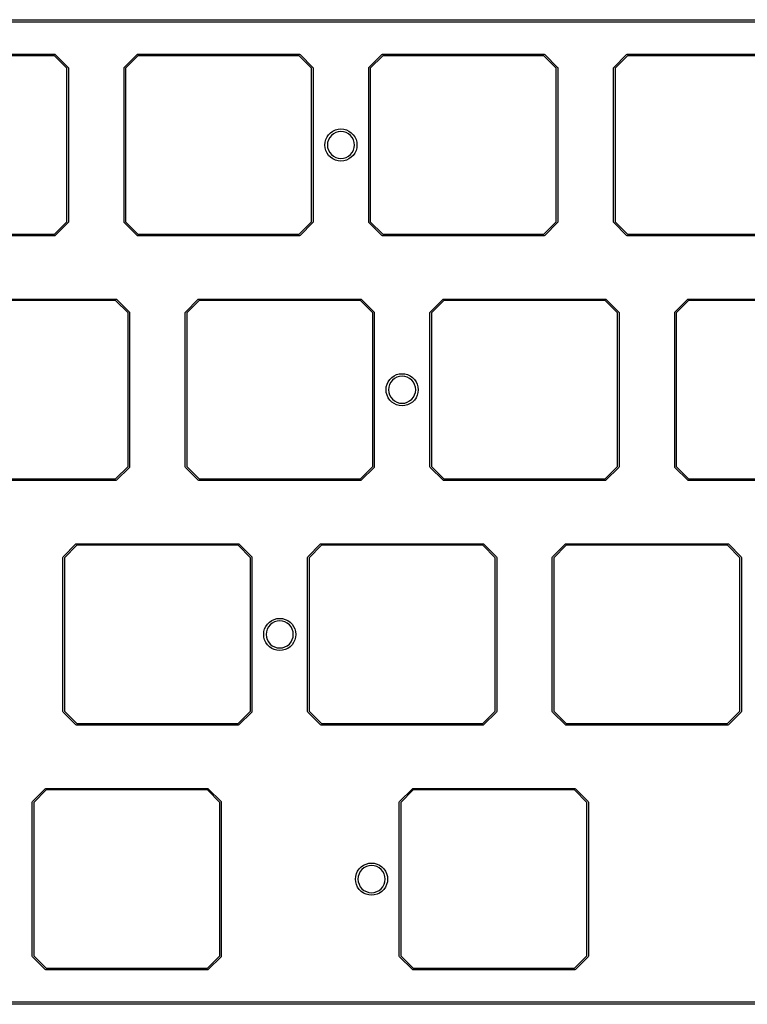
# Model space of a CAD drawing. Extents: x 44 to 254, y -124 to -47.
# Tile 2 of 4: x 96 to 152, y -124 to -47. Entities that reach past the tile are written whole.
import ezdxf

# ---------------------------------------------------------------- set-up
doc = ezdxf.new("R2010")
doc.units = 0
doc.layers.add('BLACK', color=7, linetype='CONTINUOUS')

msp = doc.modelspace()

# ---------------------------------------------------------------- linework, layer by layer
at = {"layer": 'BLACK', "linetype": 'CONTINUOUS'}
for p, q in [((46.9693, -47.3936), (251.469, -47.3936)), ((251.469, -47.5936), (46.9693, -47.5936)), ((85.775, -50.09), (98.375, -50.09)), ((98.3501, -50.21), (85.7999, -50.21)), ((99.315, -51.1749), (98.3501, -50.21)), ((98.375, -50.09), (98.4174, -50.1076)), ((98.4174, -50.1076), (98.4174, -50.1076)), ((98.4174, -50.1076), (99.4174, -51.1076)), ((103.783, -51.1076), (104.783, -50.1076)), ((104.85, -50.21), (103.885, -51.1749)), ((104.783, -50.1076), (104.825, -50.09)), ((104.825, -50.09), (117.425, -50.09)), ((117.4, -50.21), (104.85, -50.21)), ((118.365, -51.1749), (117.4, -50.21)), ((117.425, -50.09), (117.467, -50.1076)), ((117.467, -50.1076), (117.467, -50.1076)), ((117.467, -50.1076), (118.467, -51.1076)), ((122.833, -51.1076), (123.833, -50.1076)), ((123.9, -50.21), (122.935, -51.1749)), ((123.833, -50.1076), (123.875, -50.09)), ((123.875, -50.09), (136.475, -50.09)), ((136.45, -50.21), (123.9, -50.21)), ((137.415, -51.1749), (136.45, -50.21)), ((136.475, -50.09), (136.517, -50.1076)), ((136.517, -50.1076), (136.517, -50.1076)), ((136.517, -50.1076), (137.517, -51.1076)), ((141.883, -51.1076), (142.883, -50.1076)), ((142.95, -50.21), (141.985, -51.1749)), ((142.883, -50.1076), (142.925, -50.09)), ((142.925, -50.09), (155.525, -50.09)), ((155.5, -50.21), (142.95, -50.21)), ((99.315, -63.1251), (99.315, -51.1749)), ((99.4174, -51.1076), (99.4219, -51.1183)), ((99.4219, -51.1183), (99.435, -51.15)), ((99.435, -51.15), (99.435, -63.15)), ((103.765, -51.15), (103.783, -51.1076)), ((103.765, -63.15), (103.765, -51.15)), ((103.783, -51.1076), (103.783, -51.1076)), ((103.885, -51.1749), (103.885, -63.1251)), ((118.365, -63.1251), (118.365, -51.1749)), ((118.467, -51.1076), (118.472, -51.1183)), ((118.472, -51.1183), (118.485, -51.15)), ((118.485, -51.15), (118.485, -63.15)), ((122.815, -51.15), (122.833, -51.1076)), ((122.815, -63.15), (122.815, -51.15)), ((122.833, -51.1076), (122.833, -51.1076)), ((122.935, -51.1749), (122.935, -63.1251)), ((137.415, -63.1251), (137.415, -51.1749)), ((137.517, -51.1076), (137.522, -51.1183)), ((137.522, -51.1183), (137.535, -51.15)), ((137.535, -51.15), (137.535, -63.15)), ((141.865, -51.15), (141.883, -51.1076)), ((141.865, -63.15), (141.865, -51.15)), ((141.985, -51.1749), (141.985, -63.1251)), ((120.222, -55.9754), (120.433, -55.919)), ((120.433, -55.919), (120.65, -55.9)), ((120.65, -55.9), (120.867, -55.919)), ((120.867, -55.919), (121.078, -55.9754)), ((119.475, -56.7225), (119.567, -56.525)), ((119.567, -56.525), (119.692, -56.3465)), ((119.773, -56.5638), (119.675, -56.7462)), ((119.692, -56.3465), (119.847, -56.1924)), ((119.904, -56.4039), (119.773, -56.5638)), ((119.847, -56.1924), (120.025, -56.0675)), ((120.064, -56.2727), (119.904, -56.4039)), ((120.025, -56.0675), (120.222, -55.9754)), ((120.246, -56.1752), (120.064, -56.2727)), ((120.444, -56.1152), (120.246, -56.1752)), ((120.65, -56.0949), (120.444, -56.1152)), ((120.856, -56.1152), (120.65, -56.0949)), ((121.054, -56.1752), (120.856, -56.1152)), ((121.236, -56.2727), (121.054, -56.1752)), ((121.078, -55.9754), (121.275, -56.0675)), ((121.396, -56.4039), (121.236, -56.2727)), ((121.275, -56.0675), (121.453, -56.1924)), ((121.527, -56.5638), (121.396, -56.4039)), ((121.453, -56.1924), (121.608, -56.3465)), ((121.625, -56.7462), (121.527, -56.5638)), ((121.608, -56.3465), (121.733, -56.525)), ((121.733, -56.525), (121.825, -56.7225)), ((119.4, -57.15), (119.419, -56.9329)), ((119.419, -57.3671), (119.4, -57.15)), ((119.419, -56.9329), (119.475, -56.7225)), ((119.475, -57.5775), (119.419, -57.3671)), ((119.615, -56.9442), (119.595, -57.15)), ((119.595, -57.15), (119.615, -57.3558)), ((119.675, -56.7462), (119.615, -56.9442)), ((119.615, -57.3558), (119.675, -57.5538)), ((121.685, -56.9442), (121.625, -56.7462)), ((121.625, -57.5538), (121.685, -57.3558)), ((121.705, -57.15), (121.685, -56.9442)), ((121.685, -57.3558), (121.705, -57.15)), ((121.825, -56.7225), (121.881, -56.9329)), ((121.881, -57.3671), (121.825, -57.5775)), ((121.881, -56.9329), (121.9, -57.15)), ((121.9, -57.15), (121.881, -57.3671)), ((119.567, -57.775), (119.475, -57.5775)), ((119.692, -57.9535), (119.567, -57.775)), ((119.675, -57.5538), (119.773, -57.7362)), ((119.847, -58.1076), (119.692, -57.9535)), ((119.773, -57.7362), (119.904, -57.8961)), ((120.025, -58.2325), (119.847, -58.1076)), ((119.904, -57.8961), (120.064, -58.0273)), ((120.222, -58.3246), (120.025, -58.2325)), ((120.064, -58.0273), (120.246, -58.1248)), ((120.246, -58.1248), (120.444, -58.1848)), ((120.444, -58.1848), (120.65, -58.2051)), ((120.65, -58.2051), (120.856, -58.1848)), ((120.856, -58.1848), (121.054, -58.1248)), ((121.054, -58.1248), (121.236, -58.0273)), ((121.275, -58.2325), (121.078, -58.3246)), ((121.236, -58.0273), (121.396, -57.8961)), ((121.453, -58.1076), (121.275, -58.2325)), ((121.396, -57.8961), (121.527, -57.7362)), ((121.608, -57.9535), (121.453, -58.1076)), ((121.527, -57.7362), (121.625, -57.5538)), ((121.733, -57.775), (121.608, -57.9535)), ((121.825, -57.5775), (121.733, -57.775)), ((120.433, -58.381), (120.222, -58.3246)), ((120.65, -58.4), (120.433, -58.381)), ((120.867, -58.381), (120.65, -58.4)), ((121.078, -58.3246), (120.867, -58.381)), ((98.3501, -64.09), (99.315, -63.1251)), ((99.4174, -63.1924), (98.4174, -64.1924)), ((99.435, -63.15), (99.4174, -63.1924)), ((103.783, -63.1924), (103.765, -63.15)), ((104.783, -64.1924), (103.783, -63.1924)), ((103.783, -63.1924), (103.783, -63.1924)), ((103.885, -63.1251), (104.85, -64.09)), ((117.4, -64.09), (118.365, -63.1251)), ((118.467, -63.1924), (117.467, -64.1924)), ((118.485, -63.15), (118.467, -63.1924)), ((122.833, -63.1924), (122.815, -63.15)), ((123.833, -64.1924), (122.833, -63.1924)), ((122.833, -63.1924), (122.833, -63.1924)), ((122.935, -63.1251), (123.9, -64.09)), ((136.45, -64.09), (137.415, -63.1251)), ((137.517, -63.1924), (136.517, -64.1924)), ((137.535, -63.15), (137.517, -63.1924)), ((141.883, -63.1924), (141.865, -63.15)), ((142.883, -64.1924), (141.883, -63.1924)), ((141.883, -63.1924), (141.883, -63.1924)), ((141.985, -63.1251), (142.95, -64.09)), ((98.375, -64.21), (85.775, -64.21)), ((85.7999, -64.09), (98.3501, -64.09)), ((98.4174, -64.1924), (98.375, -64.21)), ((98.4174, -64.1924), (98.4174, -64.1924)), ((104.825, -64.21), (104.783, -64.1924)), ((117.425, -64.21), (104.825, -64.21)), ((104.85, -64.09), (117.4, -64.09)), ((117.467, -64.1924), (117.425, -64.21)), ((117.467, -64.1924), (117.467, -64.1924)), ((123.875, -64.21), (123.833, -64.1924)), ((136.475, -64.21), (123.875, -64.21)), ((123.9, -64.09), (136.45, -64.09)), ((136.517, -64.1924), (136.475, -64.21)), ((142.925, -64.21), (142.883, -64.1924)), ((155.525, -64.21), (142.925, -64.21)), ((142.95, -64.09), (155.5, -64.09)), ((90.5375, -69.14), (103.137, -69.14)), ((103.113, -69.26), (90.5624, -69.26)), ((104.078, -70.2249), (103.113, -69.26)), ((103.137, -69.14), (103.18, -69.1576)), ((103.18, -69.1576), (103.18, -69.1576)), ((103.18, -69.1576), (104.18, -70.1576)), ((108.545, -70.1576), (109.545, -69.1576)), ((109.612, -69.26), (108.647, -70.2249)), ((109.545, -69.1576), (109.587, -69.14)), ((109.587, -69.14), (122.188, -69.14)), ((122.163, -69.26), (109.612, -69.26)), ((123.127, -70.2249), (122.163, -69.26)), ((122.188, -69.14), (122.23, -69.1576)), ((122.23, -69.1576), (122.23, -69.1576)), ((122.23, -69.1576), (123.23, -70.1576)), ((127.595, -70.1576), (128.595, -69.1576)), ((128.662, -69.26), (127.697, -70.2249)), ((128.595, -69.1576), (128.637, -69.14)), ((128.637, -69.14), (141.237, -69.14)), ((141.213, -69.26), (128.662, -69.26)), ((142.177, -70.2249), (141.213, -69.26)), ((141.237, -69.14), (141.28, -69.1576)), ((141.28, -69.1576), (141.28, -69.1576)), ((141.28, -69.1576), (142.28, -70.1576)), ((146.645, -70.1576), (147.645, -69.1576)), ((147.712, -69.26), (146.748, -70.2249)), ((147.645, -69.1576), (147.688, -69.14)), ((147.688, -69.14), (160.287, -69.14)), ((160.263, -69.26), (147.712, -69.26)), ((104.078, -82.1751), (104.078, -70.2249)), ((104.18, -70.1576), (104.197, -70.2)), ((104.197, -70.2), (104.197, -82.2)), ((108.527, -70.2), (108.545, -70.1576)), ((108.527, -82.2), (108.527, -70.2)), ((108.545, -70.1576), (108.545, -70.1576)), ((108.647, -70.2249), (108.647, -82.1751)), ((123.127, -82.1751), (123.127, -70.2249)), ((123.23, -70.1576), (123.247, -70.2)), ((123.247, -70.2), (123.247, -82.2)), ((127.578, -70.2), (127.595, -70.1576)), ((127.578, -82.2), (127.578, -70.2)), ((127.595, -70.1576), (127.595, -70.1576)), ((127.697, -70.2249), (127.697, -82.1751)), ((142.177, -82.1751), (142.177, -70.2249)), ((142.28, -70.1576), (142.297, -70.2)), ((142.297, -70.2), (142.297, -82.2)), ((146.627, -70.2), (146.645, -70.1576)), ((146.627, -82.2), (146.627, -70.2)), ((146.645, -70.1576), (146.645, -70.1576)), ((146.748, -70.2249), (146.748, -82.1751)), ((124.787, -75.1175), (124.985, -75.0254)), ((124.985, -75.0254), (125.195, -74.969)), ((125.195, -74.969), (125.412, -74.95)), ((125.412, -74.95), (125.63, -74.969)), ((125.63, -74.969), (125.84, -75.0254)), ((125.84, -75.0254), (126.037, -75.1175)), ((124.181, -75.9829), (124.238, -75.7725)), ((124.238, -75.7725), (124.33, -75.575)), ((124.33, -75.575), (124.455, -75.3965)), ((124.438, -75.7962), (124.378, -75.9942)), ((124.535, -75.6138), (124.438, -75.7962)), ((124.455, -75.3965), (124.609, -75.2424)), ((124.666, -75.4539), (124.535, -75.6138)), ((124.609, -75.2424), (124.787, -75.1175)), ((124.826, -75.3227), (124.666, -75.4539)), ((125.009, -75.2252), (124.826, -75.3227)), ((125.207, -75.1652), (125.009, -75.2252)), ((125.412, -75.1449), (125.207, -75.1652)), ((125.618, -75.1652), (125.412, -75.1449)), ((125.816, -75.2252), (125.618, -75.1652)), ((125.999, -75.3227), (125.816, -75.2252)), ((126.159, -75.4539), (125.999, -75.3227)), ((126.037, -75.1175), (126.216, -75.2424)), ((126.29, -75.6138), (126.159, -75.4539)), ((126.216, -75.2424), (126.37, -75.3965)), ((126.387, -75.7962), (126.29, -75.6138)), ((126.37, -75.3965), (126.495, -75.575)), ((126.447, -75.9942), (126.387, -75.7962)), ((126.495, -75.575), (126.587, -75.7725)), ((126.587, -75.7725), (126.644, -75.9829)), ((124.162, -76.2), (124.181, -75.9829)), ((124.181, -76.4171), (124.162, -76.2)), ((124.238, -76.6275), (124.181, -76.4171)), ((124.33, -76.825), (124.238, -76.6275)), ((124.378, -75.9942), (124.357, -76.2)), ((124.357, -76.2), (124.378, -76.4058)), ((124.378, -76.4058), (124.438, -76.6038)), ((124.438, -76.6038), (124.535, -76.7862)), ((126.29, -76.7862), (126.387, -76.6038)), ((126.387, -76.6038), (126.447, -76.4058)), ((126.468, -76.2), (126.447, -75.9942)), ((126.447, -76.4058), (126.468, -76.2)), ((126.587, -76.6275), (126.495, -76.825)), ((126.644, -76.4171), (126.587, -76.6275)), ((126.644, -75.9829), (126.662, -76.2)), ((126.662, -76.2), (126.644, -76.4171)), ((124.455, -77.0035), (124.33, -76.825)), ((124.609, -77.1576), (124.455, -77.0035)), ((124.535, -76.7862), (124.666, -76.9461)), ((124.787, -77.2825), (124.609, -77.1576)), ((124.666, -76.9461), (124.826, -77.0773)), ((124.985, -77.3746), (124.787, -77.2825)), ((124.826, -77.0773), (125.009, -77.1748)), ((125.195, -77.431), (124.985, -77.3746)), ((125.009, -77.1748), (125.207, -77.2348)), ((125.207, -77.2348), (125.412, -77.2551)), ((125.412, -77.2551), (125.618, -77.2348)), ((125.618, -77.2348), (125.816, -77.1748)), ((125.84, -77.3746), (125.63, -77.431)), ((125.816, -77.1748), (125.999, -77.0773)), ((126.037, -77.2825), (125.84, -77.3746)), ((125.999, -77.0773), (126.159, -76.9461)), ((126.216, -77.1576), (126.037, -77.2825)), ((126.159, -76.9461), (126.29, -76.7862)), ((126.37, -77.0035), (126.216, -77.1576)), ((126.495, -76.825), (126.37, -77.0035)), ((125.412, -77.45), (125.195, -77.431)), ((125.63, -77.431), (125.412, -77.45)), ((103.113, -83.14), (104.078, -82.1751)), ((104.18, -82.2424), (103.18, -83.2424)), ((104.197, -82.2), (104.18, -82.2424)), ((108.545, -82.2424), (108.527, -82.2)), ((109.545, -83.2424), (108.545, -82.2424)), ((108.647, -82.1751), (109.612, -83.14)), ((122.163, -83.14), (123.127, -82.1751)), ((123.23, -82.2424), (122.23, -83.2424)), ((123.247, -82.2), (123.23, -82.2424)), ((127.595, -82.2424), (127.578, -82.2)), ((128.595, -83.2424), (127.595, -82.2424)), ((127.697, -82.1751), (128.662, -83.14)), ((141.213, -83.14), (142.177, -82.1751)), ((142.28, -82.2424), (141.28, -83.2424)), ((142.297, -82.2), (142.28, -82.2424)), ((146.645, -82.2424), (146.627, -82.2)), ((147.645, -83.2424), (146.645, -82.2424)), ((146.748, -82.1751), (147.712, -83.14)), ((103.137, -83.26), (90.5375, -83.26)), ((90.5624, -83.14), (103.113, -83.14)), ((103.18, -83.2424), (103.137, -83.26)), ((103.18, -83.2424), (103.18, -83.2424)), ((109.587, -83.26), (109.545, -83.2424)), ((122.188, -83.26), (109.587, -83.26)), ((109.612, -83.14), (122.163, -83.14)), ((122.23, -83.2424), (122.188, -83.26)), ((122.23, -83.2424), (122.23, -83.2424)), ((128.637, -83.26), (128.595, -83.2424)), ((141.237, -83.26), (128.637, -83.26)), ((128.662, -83.14), (141.213, -83.14)), ((141.28, -83.2424), (141.237, -83.26)), ((141.28, -83.2424), (141.28, -83.2424)), ((147.688, -83.26), (147.645, -83.2424)), ((160.287, -83.26), (147.688, -83.26)), ((147.712, -83.14), (160.263, -83.14)), ((99.0201, -89.2076), (100.02, -88.2076)), ((100.087, -88.31), (99.1225, -89.2749)), ((100.02, -88.2076), (100.062, -88.19)), ((100.062, -88.19), (112.662, -88.19)), ((112.638, -88.31), (100.087, -88.31)), ((113.602, -89.2749), (112.638, -88.31)), ((112.662, -88.19), (112.705, -88.2076)), ((112.705, -88.2076), (112.705, -88.2076)), ((112.705, -88.2076), (113.705, -89.2076)), ((118.07, -89.2076), (119.07, -88.2076)), ((119.137, -88.31), (118.172, -89.2749)), ((119.07, -88.2076), (119.112, -88.19)), ((119.112, -88.19), (131.713, -88.19)), ((131.688, -88.31), (119.137, -88.31)), ((132.653, -89.2749), (131.688, -88.31)), ((131.713, -88.19), (131.755, -88.2076)), ((131.755, -88.2076), (131.755, -88.2076)), ((131.755, -88.2076), (132.755, -89.2076)), ((137.12, -89.2076), (138.12, -88.2076)), ((138.187, -88.31), (137.222, -89.2749)), ((138.12, -88.2076), (138.162, -88.19)), ((138.162, -88.19), (150.762, -88.19)), ((150.738, -88.31), (138.187, -88.31)), ((151.702, -89.2749), (150.738, -88.31)), ((150.762, -88.19), (150.805, -88.2076)), ((150.805, -88.2076), (150.805, -88.2076)), ((150.805, -88.2076), (151.805, -89.2076)), ((99.0025, -89.25), (99.0201, -89.2076)), ((99.0025, -101.25), (99.0025, -89.25)), ((99.1225, -89.2749), (99.1225, -101.225)), ((113.602, -101.225), (113.602, -89.2749)), ((113.705, -89.2076), (113.722, -89.25)), ((113.722, -89.25), (113.722, -89.25)), ((113.722, -89.25), (113.722, -101.25)), ((118.052, -89.25), (118.07, -89.2076)), ((118.052, -101.25), (118.052, -89.25)), ((118.172, -89.2749), (118.172, -101.225)), ((132.653, -101.225), (132.653, -89.2749)), ((132.755, -89.2076), (132.772, -89.25)), ((132.772, -89.25), (132.773, -89.25)), ((132.773, -89.25), (132.773, -101.25)), ((137.102, -89.25), (137.12, -89.2076)), ((137.102, -101.25), (137.102, -89.25)), ((137.222, -89.2749), (137.222, -101.225)), ((151.702, -101.225), (151.702, -89.2749)), ((151.805, -89.2076), (151.822, -89.25)), ((151.822, -89.25), (151.822, -89.25)), ((151.822, -89.25), (151.822, -101.25)), ((115.084, -94.2924), (115.262, -94.1675)), ((115.262, -94.1675), (115.46, -94.0754)), ((115.484, -94.2752), (115.301, -94.3727)), ((115.46, -94.0754), (115.67, -94.019)), ((115.682, -94.2152), (115.484, -94.2752)), ((115.67, -94.019), (115.887, -94)), ((115.887, -94.1949), (115.682, -94.2152)), ((115.887, -94), (116.105, -94.019)), ((116.093, -94.2152), (115.887, -94.1949)), ((116.291, -94.2752), (116.093, -94.2152)), ((116.105, -94.019), (116.315, -94.0754)), ((116.474, -94.3727), (116.291, -94.2752)), ((116.315, -94.0754), (116.512, -94.1675)), ((116.512, -94.1675), (116.691, -94.2924)), ((114.637, -95.25), (114.656, -95.0329)), ((114.656, -95.0329), (114.713, -94.8225)), ((114.713, -94.8225), (114.805, -94.625)), ((114.805, -94.625), (114.93, -94.4465)), ((114.853, -95.0442), (114.832, -95.25)), ((114.913, -94.8462), (114.853, -95.0442)), ((115.01, -94.6638), (114.913, -94.8462)), ((114.93, -94.4465), (115.084, -94.2924)), ((115.141, -94.5039), (115.01, -94.6638)), ((115.301, -94.3727), (115.141, -94.5039)), ((116.634, -94.5039), (116.474, -94.3727)), ((116.765, -94.6638), (116.634, -94.5039)), ((116.691, -94.2924), (116.845, -94.4465)), ((116.862, -94.8462), (116.765, -94.6638)), ((116.845, -94.4465), (116.97, -94.625)), ((116.922, -95.0442), (116.862, -94.8462)), ((116.943, -95.25), (116.922, -95.0442)), ((116.97, -94.625), (117.062, -94.8225)), ((117.062, -94.8225), (117.119, -95.0329)), ((117.119, -95.0329), (117.137, -95.25)), ((114.656, -95.4671), (114.637, -95.25)), ((114.713, -95.6775), (114.656, -95.4671)), ((114.805, -95.875), (114.713, -95.6775)), ((114.832, -95.25), (114.853, -95.4558)), ((114.853, -95.4558), (114.913, -95.6538)), ((114.913, -95.6538), (115.01, -95.8362)), ((116.765, -95.8362), (116.862, -95.6538)), ((116.862, -95.6538), (116.922, -95.4558)), ((116.922, -95.4558), (116.943, -95.25)), ((117.062, -95.6775), (116.97, -95.875)), ((117.119, -95.4671), (117.062, -95.6775)), ((117.137, -95.25), (117.119, -95.4671)), ((114.93, -96.0535), (114.805, -95.875)), ((115.084, -96.2076), (114.93, -96.0535)), ((115.01, -95.8362), (115.141, -95.9961)), ((115.262, -96.3325), (115.084, -96.2076)), ((115.141, -95.9961), (115.301, -96.1273)), ((115.46, -96.4246), (115.262, -96.3325)), ((115.301, -96.1273), (115.484, -96.2248)), ((115.67, -96.481), (115.46, -96.4246)), ((115.484, -96.2248), (115.682, -96.2848)), ((115.887, -96.5), (115.67, -96.481)), ((115.682, -96.2848), (115.887, -96.3051)), ((115.887, -96.3051), (116.093, -96.2848)), ((116.105, -96.481), (115.887, -96.5)), ((116.093, -96.2848), (116.291, -96.2248)), ((116.315, -96.4246), (116.105, -96.481)), ((116.291, -96.2248), (116.474, -96.1273)), ((116.512, -96.3325), (116.315, -96.4246)), ((116.474, -96.1273), (116.634, -95.9961)), ((116.691, -96.2076), (116.512, -96.3325)), ((116.634, -95.9961), (116.765, -95.8362)), ((116.845, -96.0535), (116.691, -96.2076)), ((116.97, -95.875), (116.845, -96.0535)), ((99.0201, -101.292), (99.0025, -101.25)), ((100.02, -102.292), (99.0201, -101.292)), ((99.0201, -101.292), (99.0201, -101.292)), ((99.1225, -101.225), (100.087, -102.19)), ((112.638, -102.19), (113.602, -101.225)), ((113.705, -101.292), (112.705, -102.292)), ((113.722, -101.25), (113.705, -101.292)), ((118.07, -101.292), (118.052, -101.25)), ((119.07, -102.292), (118.07, -101.292)), ((118.172, -101.225), (119.137, -102.19)), ((131.688, -102.19), (132.653, -101.225)), ((132.755, -101.292), (131.755, -102.292)), ((132.773, -101.25), (132.755, -101.292)), ((137.12, -101.292), (137.102, -101.25)), ((138.12, -102.292), (137.12, -101.292)), ((137.222, -101.225), (138.187, -102.19)), ((150.738, -102.19), (151.702, -101.225)), ((151.805, -101.292), (150.805, -102.292)), ((151.822, -101.25), (151.805, -101.292)), ((100.062, -102.31), (100.02, -102.292)), ((112.662, -102.31), (100.062, -102.31)), ((100.087, -102.19), (112.638, -102.19)), ((112.705, -102.292), (112.662, -102.31)), ((112.705, -102.292), (112.705, -102.292)), ((119.112, -102.31), (119.07, -102.292)), ((131.713, -102.31), (119.112, -102.31)), ((119.137, -102.19), (131.688, -102.19)), ((131.755, -102.292), (131.713, -102.31)), ((131.755, -102.292), (131.755, -102.292)), ((138.162, -102.31), (138.12, -102.292)), ((150.762, -102.31), (138.162, -102.31)), ((138.187, -102.19), (150.738, -102.19)), ((150.805, -102.292), (150.762, -102.31)), ((150.805, -102.292), (150.805, -102.292)), ((96.6376, -108.258), (97.6376, -107.258)), ((97.6376, -107.258), (97.68, -107.24)), ((97.68, -107.24), (110.28, -107.24)), ((110.28, -107.24), (110.322, -107.258)), ((110.322, -107.258), (110.322, -107.258)), ((110.322, -107.258), (111.322, -108.258)), ((125.213, -108.258), (126.213, -107.258)), ((126.213, -107.258), (126.255, -107.24)), ((126.255, -107.24), (138.855, -107.24)), ((138.855, -107.24), (138.897, -107.258)), ((138.897, -107.258), (138.897, -107.258)), ((138.897, -107.258), (139.897, -108.258)), ((97.7049, -107.36), (96.74, -108.325)), ((110.255, -107.36), (97.7049, -107.36)), ((111.22, -108.325), (110.255, -107.36)), ((126.28, -107.36), (125.315, -108.325)), ((138.83, -107.36), (126.28, -107.36)), ((139.795, -108.325), (138.83, -107.36)), ((96.62, -108.3), (96.6376, -108.258)), ((96.62, -120.3), (96.62, -108.3)), ((96.6376, -108.258), (96.6376, -108.258)), ((96.74, -108.325), (96.74, -120.275)), ((111.22, -120.275), (111.22, -108.325)), ((111.322, -108.258), (111.34, -108.3)), ((111.34, -108.3), (111.34, -108.3)), ((111.34, -108.3), (111.34, -120.3)), ((125.195, -108.3), (125.213, -108.258)), ((125.195, -120.3), (125.195, -108.3)), ((125.213, -108.258), (125.213, -108.258)), ((125.315, -108.325), (125.315, -120.275)), ((139.795, -120.275), (139.795, -108.325)), ((139.897, -108.258), (139.915, -108.3)), ((139.915, -108.3), (139.915, -108.3)), ((139.915, -108.3), (139.915, -120.3)), ((122.074, -113.497), (122.228, -113.342)), ((122.228, -113.342), (122.406, -113.217)), ((122.445, -113.423), (122.285, -113.554)), ((122.406, -113.217), (122.604, -113.125)), ((122.627, -113.325), (122.445, -113.423)), ((122.604, -113.125), (122.814, -113.069)), ((122.825, -113.265), (122.627, -113.325)), ((122.814, -113.069), (123.031, -113.05)), ((123.031, -113.245), (122.825, -113.265)), ((123.031, -113.05), (123.248, -113.069)), ((123.237, -113.265), (123.031, -113.245)), ((123.435, -113.325), (123.237, -113.265)), ((123.248, -113.069), (123.459, -113.125)), ((123.617, -113.423), (123.435, -113.325)), ((123.459, -113.125), (123.656, -113.217)), ((123.777, -113.554), (123.617, -113.423)), ((123.656, -113.217), (123.835, -113.342)), ((123.835, -113.342), (123.989, -113.497)), ((121.781, -114.3), (121.8, -114.083)), ((121.8, -114.083), (121.857, -113.872)), ((121.857, -113.872), (121.949, -113.675)), ((121.949, -113.675), (122.074, -113.497)), ((121.996, -114.094), (121.976, -114.3)), ((122.056, -113.896), (121.996, -114.094)), ((122.154, -113.714), (122.056, -113.896)), ((122.285, -113.554), (122.154, -113.714)), ((123.909, -113.714), (123.777, -113.554)), ((124.006, -113.896), (123.909, -113.714)), ((123.989, -113.497), (124.114, -113.675)), ((124.066, -114.094), (124.006, -113.896)), ((124.086, -114.3), (124.066, -114.094)), ((124.114, -113.675), (124.206, -113.872)), ((124.206, -113.872), (124.262, -114.083)), ((124.262, -114.083), (124.281, -114.3)), ((121.8, -114.517), (121.781, -114.3)), ((121.857, -114.728), (121.8, -114.517)), ((121.949, -114.925), (121.857, -114.728)), ((122.074, -115.103), (121.949, -114.925)), ((121.976, -114.3), (121.996, -114.506)), ((121.996, -114.506), (122.056, -114.704)), ((122.056, -114.704), (122.154, -114.886)), ((122.154, -114.886), (122.285, -115.046)), ((123.777, -115.046), (123.909, -114.886)), ((123.909, -114.886), (124.006, -114.704)), ((124.114, -114.925), (123.989, -115.103)), ((124.006, -114.704), (124.066, -114.506)), ((124.066, -114.506), (124.086, -114.3)), ((124.206, -114.728), (124.114, -114.925)), ((124.262, -114.517), (124.206, -114.728)), ((124.281, -114.3), (124.262, -114.517)), ((122.228, -115.258), (122.074, -115.103)), ((122.406, -115.383), (122.228, -115.258)), ((122.285, -115.046), (122.445, -115.177)), ((122.604, -115.475), (122.406, -115.383)), ((122.445, -115.177), (122.627, -115.275)), ((122.814, -115.531), (122.604, -115.475)), ((122.627, -115.275), (122.825, -115.335)), ((123.031, -115.55), (122.814, -115.531)), ((122.825, -115.335), (123.031, -115.355)), ((123.031, -115.355), (123.237, -115.335)), ((123.248, -115.531), (123.031, -115.55)), ((123.237, -115.335), (123.435, -115.275)), ((123.459, -115.475), (123.248, -115.531)), ((123.435, -115.275), (123.617, -115.177)), ((123.656, -115.383), (123.459, -115.475)), ((123.617, -115.177), (123.777, -115.046)), ((123.835, -115.258), (123.656, -115.383)), ((123.989, -115.103), (123.835, -115.258)), ((96.6376, -120.342), (96.62, -120.3)), ((96.74, -120.275), (97.7049, -121.24)), ((110.255, -121.24), (111.22, -120.275)), ((111.34, -120.3), (111.322, -120.342)), ((125.213, -120.342), (125.195, -120.3)), ((125.315, -120.275), (126.28, -121.24)), ((138.83, -121.24), (139.795, -120.275)), ((139.915, -120.3), (139.897, -120.342)), ((97.6376, -121.342), (96.6376, -120.342)), ((111.322, -120.342), (110.322, -121.342)), ((126.213, -121.342), (125.213, -120.342)), ((139.897, -120.342), (138.897, -121.342)), ((97.68, -121.36), (97.6376, -121.342)), ((110.28, -121.36), (97.68, -121.36)), ((97.7049, -121.24), (110.255, -121.24)), ((110.322, -121.342), (110.28, -121.36)), ((126.255, -121.36), (126.213, -121.342)), ((138.855, -121.36), (126.255, -121.36)), ((126.28, -121.24), (138.83, -121.24)), ((138.897, -121.342), (138.855, -121.36)), ((94.1943, -123.844), (204.244, -123.844)), ((204.244, -124.044), (94.1943, -124.044))]:
    msp.add_line(p, q, dxfattribs=at)

doc.saveas('drawing.dxf')
